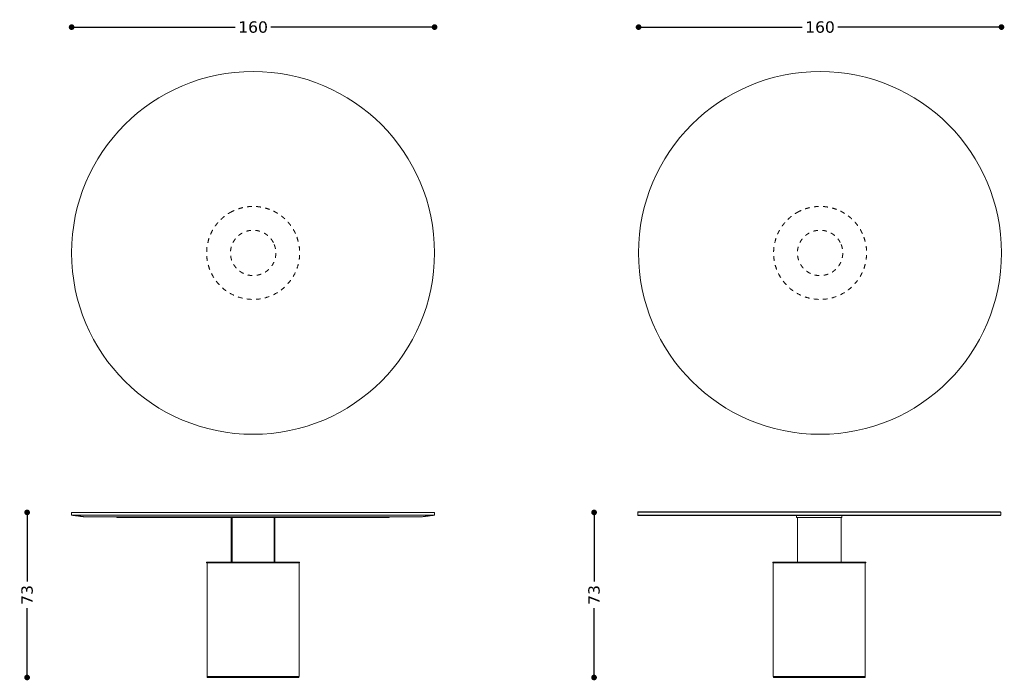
# Model space of a CAD drawing. Header units: centimetres. Extents: x 22 to 956, y 61 to 353.
# Tile 1 of 2: x 22 to 456, y 61 to 353. Entities that reach past the tile are written whole.
import ezdxf

# ---------------------------------------------------------------- set-up
doc = ezdxf.new("R2010")
doc.units = ezdxf.units.CM
doc.header["$MEASUREMENT"] = 0
doc.linetypes.add('Nascosto', pattern=[4, 2, -2])
doc.layers.add('Make2D$Nascosto$Curve', color=7, linetype='Nascosto', true_color=0x8c8c8c)
doc.layers.add('Make2D$Visibile$Curve', color=7, linetype='Continuous', true_color=0x000000)
doc.layers.add('Make2D$Visibile$CurveSilhouetteScena', color=7, linetype='Continuous', lineweight=50, true_color=0x000000)
doc.styles.get("Standard").update_dxf_attribs({"font": 'verdana.ttf'})
doc.dimstyles.new('MDF', dxfattribs={"dimtxt": 5, "dimasz": 2.5, "dimexe": 0.18, "dimexo": 0.0625, "dimgap": 2, "dimtad": 0, "dimdec": 0, "dimrnd": 1, "dimzin": 0, "dimdsep": 46, "dimtxsty": 'Standard', "dimblk": 'DOT', "dimcen": 0.09, "dimse1": 1, "dimse2": 1, "dimclrd": 1, "dimclrt": 1, "dimadec": 0, "dimazin": 0, "dimtfac": 1, "dimtdec": 0, "dimtofl": 0, "dimtmove": 0, "dimatfit": 3, "dimldrblk": 'DOTBLANK', "dimfxl": 1, "dimtolj": 1, "dimtzin": 0, "dimarcsym": 0})

# ---------------------------------------------------------------- blocks, each defined once
blk = doc.blocks.new('_Dot')
at = {"color": 0, "linetype": 'ByBlock', "lineweight": -2}
blk.add_line((-0.5, 0), (-1, 0), dxfattribs=at)
at = {"color": 0, "linetype": 'ByBlock', "const_width": 0.5}
blk.add_lwpolyline([(-0.25, 0, 1), (0.25, 0, 1)], format="xyb", close=True, dxfattribs=at)
blk = doc.blocks.new('*D18')
at = {"color": 1, "linetype": 'ByBlock', "lineweight": -2, "transparency": 16777216}
for p, q in [((25.36, 132.77), (25.36, 104.73)), ((25.36, 64.97), (25.36, 93.02))]:
    blk.add_line(p, q, dxfattribs=at)
at = {"layer": 'Defpoints', "color": 0, "linetype": 'ByBlock', "lineweight": -2, "transparency": 16777216}
for p in [(25.36, 135.27), (45.02, 135.27), (104.77, 62.47)]:
    blk.add_point(p, dxfattribs=at)
at = {"color": 1, "linetype": 'ByBlock', "lineweight": -2, "transparency": 16777216, "xscale": 2.5, "yscale": 2.5, "zscale": 2.5}
for p, rotation in [((25.36, 135.27), 90), ((25.36, 62.47), 270)]:
    blk.add_blockref('_Dot', p, dxfattribs=dict(at, rotation=rotation))
at = {"color": 1, "linetype": 'ByBlock', "lineweight": 9, "transparency": 16777216, "insert": (25.36, 98.87), "char_height": 5, "attachment_point": 5, "rotation": 90}
blk.add_mtext('\\A1;73', dxfattribs=at)
blk = doc.blocks.new('_DotBlank')
at = {"color": 0, "linetype": 'ByBlock', "lineweight": -2}
blk.add_line((-0.5, 0), (-1, 0), dxfattribs=at)
blk.add_circle((0, 0), 0.5, dxfattribs=at)
blk = doc.blocks.new('*D19')
at = {"color": 1, "linetype": 'ByBlock', "lineweight": -2, "transparency": 16777216}
for p, q in [((47.47, 349.27), (117.11, 349.27)), ((202.47, 349.27), (132.84, 349.27))]:
    blk.add_line(p, q, dxfattribs=at)
at = {"layer": 'Defpoints', "color": 0, "linetype": 'ByBlock', "lineweight": -2, "transparency": 16777216}
for p in [(204.97, 349.27), (44.97, 134.65), (204.97, 134.65)]:
    blk.add_point(p, dxfattribs=at)
at = {"color": 1, "linetype": 'ByBlock', "lineweight": -2, "transparency": 16777216, "xscale": 2.5, "yscale": 2.5, "zscale": 2.5, "rotation": 180}
blk.add_blockref('_Dot', (44.97, 349.27), dxfattribs=at)
at = {"color": 1, "linetype": 'ByBlock', "lineweight": -2, "transparency": 16777216, "xscale": 2.5, "yscale": 2.5, "zscale": 2.5}
blk.add_blockref('_Dot', (204.97, 349.27), dxfattribs=at)
at = {"color": 1, "linetype": 'ByBlock', "lineweight": 9, "transparency": 16777216, "insert": (124.97, 349.27), "char_height": 5, "attachment_point": 5}
blk.add_mtext('\\A1;160', dxfattribs=at)
blk = doc.blocks.new('*D20')
at = {"color": 1, "linetype": 'ByBlock', "lineweight": -2, "transparency": 16777216}
for p, q in [((275.31, 132.77), (275.31, 104.73)), ((275.31, 64.97), (275.31, 93.02))]:
    blk.add_line(p, q, dxfattribs=at)
at = {"layer": 'Defpoints', "color": 0, "linetype": 'ByBlock', "lineweight": -2, "transparency": 16777216}
for p in [(275.31, 135.27), (294.97, 135.27), (354.72, 62.47)]:
    blk.add_point(p, dxfattribs=at)
at = {"color": 1, "linetype": 'ByBlock', "lineweight": -2, "transparency": 16777216, "xscale": 2.5, "yscale": 2.5, "zscale": 2.5}
for p, rotation in [((275.31, 135.27), 90), ((275.31, 62.47), 270)]:
    blk.add_blockref('_Dot', p, dxfattribs=dict(at, rotation=rotation))
at = {"color": 1, "linetype": 'ByBlock', "lineweight": 9, "transparency": 16777216, "insert": (275.31, 98.87), "char_height": 5, "attachment_point": 5, "rotation": 90}
blk.add_mtext('\\A1;73', dxfattribs=at)
blk = doc.blocks.new('*D21')
at = {"color": 1, "linetype": 'ByBlock', "lineweight": -2, "transparency": 16777216}
for p, q in [((297.42, 349.27), (367.06, 349.27)), ((452.42, 349.27), (382.78, 349.27))]:
    blk.add_line(p, q, dxfattribs=at)
at = {"layer": 'Defpoints', "color": 0, "linetype": 'ByBlock', "lineweight": -2, "transparency": 16777216}
for p in [(454.92, 349.27), (294.92, 134.65), (454.92, 134.65)]:
    blk.add_point(p, dxfattribs=at)
at = {"color": 1, "linetype": 'ByBlock', "lineweight": -2, "transparency": 16777216, "xscale": 2.5, "yscale": 2.5, "zscale": 2.5, "rotation": 180}
blk.add_blockref('_Dot', (294.92, 349.27), dxfattribs=at)
at = {"color": 1, "linetype": 'ByBlock', "lineweight": -2, "transparency": 16777216, "xscale": 2.5, "yscale": 2.5, "zscale": 2.5}
blk.add_blockref('_Dot', (454.92, 349.27), dxfattribs=at)
at = {"color": 1, "linetype": 'ByBlock', "lineweight": 9, "transparency": 16777216, "insert": (374.92, 349.27), "char_height": 5, "attachment_point": 5}
blk.add_mtext('\\A1;160', dxfattribs=at)

msp = doc.modelspace()

# ---------------------------------------------------------------- linework, layer by layer
at = {"linetype": 'ByBlock', "lineweight": 9}
for centre in [(124.97, 249.72), (374.92, 249.72)]:
    msp.add_circle(centre, 80, dxfattribs=at)
at = {"layer": 'Make2D$Nascosto$Curve', "color": 0, "lineweight": 9}
for points, weights, knots in [([(115.7, 267.97), (126.98, 273.71), (138.12, 269.12), (143.28, 259.01), (144.84, 255.93), (145.51, 252.74), (145.51, 249.7), (145.51, 208.7), (104.51, 208.7), (104.51, 249.7), (104.51, 256.65), (107.86, 263.97), (115.7, 267.97)], [0.528818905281, 0.460566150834, 0.513547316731, 0.687762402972, 0.766854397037, 0.870933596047, 1, 0.333333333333, 0.333333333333, 1, 0.746692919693, 0.589632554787, 0.528818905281], [0, 0, 0, 0, 0.21322, 0.21322, 0.21322, 0.31002, 0.31002, 0.31002, 0.81002, 0.81002, 0.81002, 1, 1, 1, 1]), ([(365.65, 267.97), (376.92, 273.71), (388.07, 269.12), (393.22, 259.01), (394.79, 255.93), (395.46, 252.74), (395.46, 249.7), (395.46, 208.7), (354.46, 208.7), (354.46, 249.7), (354.46, 256.65), (357.8, 263.97), (365.65, 267.97)], [0.528818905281, 0.460566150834, 0.513547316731, 0.687762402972, 0.766854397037, 0.870933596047, 1, 0.333333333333, 0.333333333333, 1, 0.746692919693, 0.589632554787, 0.528818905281], [0, 0, 0, 0, 0.21322, 0.21322, 0.21322, 0.31002, 0.31002, 0.31002, 0.81002, 0.81002, 0.81002, 1, 1, 1, 1]), ([(133.92, 254.24), (136.72, 248.74), (134.49, 243.3), (129.55, 240.79), (128.04, 240.02), (126.48, 239.7), (124.99, 239.7), (121.6, 239.71), (118.05, 241.34), (116.1, 245.16), (113.3, 250.66), (115.54, 256.1), (120.47, 258.61), (121.98, 259.38), (123.55, 259.7), (125.04, 259.7), (128.42, 259.69), (131.98, 258.06), (133.92, 254.24)], [0.529145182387, 0.460539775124, 0.513053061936, 0.686685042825, 0.765908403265, 0.870346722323, 1, 0.747144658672, 0.590193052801, 0.529145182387, 0.460539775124, 0.513053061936, 0.686685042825, 0.765908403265, 0.870346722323, 1, 0.747144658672, 0.590193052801, 0.529145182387], [0, 0, 0, 0, 0.213119, 0.213119, 0.213119, 0.310358, 0.310358, 0.310358, 0.5, 0.5, 0.5, 0.713119, 0.713119, 0.713119, 0.810358, 0.810358, 0.810358, 1, 1, 1, 1]), ([(383.87, 254.24), (386.67, 248.74), (384.43, 243.3), (379.5, 240.79), (377.99, 240.02), (376.42, 239.7), (374.93, 239.7), (371.55, 239.71), (367.99, 241.34), (366.05, 245.16), (363.24, 250.66), (365.48, 256.1), (370.42, 258.61), (371.92, 259.38), (373.49, 259.7), (374.98, 259.7), (378.37, 259.69), (381.92, 258.06), (383.87, 254.24)], [0.529145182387, 0.460539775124, 0.513053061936, 0.686685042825, 0.765908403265, 0.870346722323, 1, 0.747144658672, 0.590193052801, 0.529145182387, 0.460539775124, 0.513053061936, 0.686685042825, 0.765908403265, 0.870346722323, 1, 0.747144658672, 0.590193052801, 0.529145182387], [0, 0, 0, 0, 0.213119, 0.213119, 0.213119, 0.310358, 0.310358, 0.310358, 0.5, 0.5, 0.5, 0.713119, 0.713119, 0.713119, 0.810358, 0.810358, 0.810358, 1, 1, 1, 1])]:
    msp.add_rational_spline(points, weights, degree=3, knots=knots, dxfattribs=at)
at = {"layer": 'Make2D$Nascosto$Curve', "color": 0, "linetype": 'ByBlock', "lineweight": 9}
for points in [[(115.72, 113.37), (115.72, 123.17), (115.72, 132.97)], [(134.22, 132.97), (134.22, 123.17), (134.22, 113.37)]]:
    msp.add_open_spline(points, degree=2, dxfattribs=at)
for points, weights, degree in [([(125.77, 132.97), (125.77, 132.97), (125.37, 132.97), (124.97, 132.97)], [0.5, 0.5, 0.666666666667, 1], 3), ([(124.97, 132.97), (125.37, 132.97), (125.77, 132.97), (125.77, 132.97)], [1, 0.666666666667, 0.5, 0.5], 3), ([(125.37, 133.27), (125.37, 133.27), (125.34, 133.27), (125.27, 133.27)], [0.5, 0.5, 0.52380952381, 0.571428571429], 3), ([(134.22, 132.97), (134.22, 132.97), (130.17, 132.97), (125.77, 132.97)], [0.5, 0.5, 0.640132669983, 0.92039800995], 3), ([(125.77, 132.97), (126.74, 132.97), (127.47, 132.97), (127.47, 132.97)], [0.757575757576, 0.585858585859, 0.5, 0.5], 3), ([(117.97, 112.97), (118.2, 112.97), (118.42, 112.97), (118.42, 112.97)], [1, 0.666666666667, 0.5, 0.5], 3), ([(131.97, 112.97), (132.2, 112.97), (132.42, 112.97), (132.42, 112.97)], [1, 0.666666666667, 0.5, 0.5], 3), ([(374.98, 112.97), (374.98, 112.97), (374.78, 112.97), (374.58, 112.97)], [0.5, 0.5, 0.666666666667, 1], 3), ([(108.77, 62.47), (108.77, 62.97), (108.57, 62.97)], [1, 0.707106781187, 1], 2), ([(108.57, 62.97), (108.57, 62.97), (108.57, 62.97), (108.57, 62.97)], [0.871584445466, 0.871583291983, 0.871582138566, 0.871580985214], 3), ([(141.17, 62.47), (141.17, 62.97), (141.37, 62.97)], [1, 0.707106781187, 1], 2), ([(358.38, 62.47), (358.38, 62.97), (358.18, 62.97)], [1, 0.707106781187, 1], 2), ([(358.18, 62.97), (361.69, 62.97), (367.72, 62.97), (374.43, 62.97)], [0.871584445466, 0.830237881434, 0.873043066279, 1], 3), ([(390.78, 62.47), (390.78, 62.97), (390.98, 62.97)], [1, 0.707106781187, 1], 2)]:
    msp.add_rational_spline(points, weights, degree=degree, dxfattribs=at)
at = {"layer": 'Make2D$Visibile$Curve', "color": 0, "linetype": 'ByBlock', "lineweight": 9}
for points, weights, knots in [([(44.97, 135.22), (44.97, 135.22), (84.97, 135.22), (124.97, 135.22), (164.97, 135.22), (204.97, 135.22), (204.97, 135.22)], [0.5, 0.5, 0.666666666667, 1, 0.666666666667, 0.5, 0.5], [-0.25, -0.25, -0.25, -0.25, 0, 0, 0, 0.25, 0.25, 0.25, 0.25]), ([(204.92, 135.27), (204.92, 135.27), (164.95, 135.27), (124.97, 135.27), (85, 135.27), (45.02, 135.27), (45.02, 135.27)], [0.5, 0.5, 0.666666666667, 1, 0.666666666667, 0.5, 0.5], [-0.25, -0.25, -0.25, -0.25, 0, 0, 0, 0.25, 0.25, 0.25, 0.25]), ([(454.58, 135.37), (454.58, 135.37), (414.46, 135.37), (374.38, 135.37), (334.46, 135.37), (294.58, 135.37), (294.58, 135.37)], [0.500000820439, 0.499573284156, 0.666239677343, 1, 0.66709365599, 0.500427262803, 0.500000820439], [0.7496798, 0.7496798, 0.7496798, 0.7496798, 1, 1, 1, 1.2496798, 1.2496798, 1.2496798, 1.2496798]), ([(454.48, 135.47), (454.48, 135.47), (414.41, 135.47), (374.38, 135.47), (334.51, 135.47), (294.68, 135.47), (294.68, 135.47)], [0.500000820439, 0.499573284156, 0.666239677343, 1, 0.66709365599, 0.500427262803, 0.500000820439], [-0.2503202, -0.2503202, -0.2503202, -0.2503202, 0, 0, 0, 0.2496798, 0.2496798, 0.2496798, 0.2496798]), ([(294.68, 135.47), (294.68, 135.47), (334.51, 135.47), (374.38, 135.47), (414.41, 135.47), (454.48, 135.47), (454.48, 135.47)], [0.500000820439, 0.500427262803, 0.66709365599, 1, 0.666239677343, 0.499573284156, 0.500000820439], [-0.2496798, -0.2496798, -0.2496798, -0.2496798, 0, 0, 0, 0.2503202, 0.2503202, 0.2503202, 0.2503202]), ([(184.97, 133.27), (169.35, 133.27), (146.53, 133.27), (124.97, 133.27), (103.42, 133.27), (80.6, 133.27), (64.97, 133.27)], [0.552238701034, 0.625156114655, 0.774409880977, 1, 0.774409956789, 0.625156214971, 0.552238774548], [-0.1691926, -0.1691926, -0.1691926, -0.1691926, 0, 0, 0, 0.1691925, 0.1691925, 0.1691925, 0.1691925]), ([(115.32, 132.97), (118.6, 132.97), (121.82, 132.97), (124.97, 132.97), (128.13, 132.97), (131.35, 132.97), (134.62, 132.97)], [0.861450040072, 0.903895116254, 0.95007843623, 1, 0.950078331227, 0.903894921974, 0.861449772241], [-0.03744117, -0.03744117, -0.03744117, -0.03744117, 0, 0, 0, 0.03744125, 0.03744125, 0.03744125, 0.03744125]), ([(294.58, 134.07), (294.58, 134.07), (334.46, 134.07), (374.38, 134.07), (414.46, 134.07), (454.58, 134.07), (454.58, 134.07)], [0.500000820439, 0.500427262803, 0.66709365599, 1, 0.666239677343, 0.499573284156, 0.500000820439], [0.7503202, 0.7503202, 0.7503202, 0.7503202, 1, 1, 1, 1.2503202, 1.2503202, 1.2503202, 1.2503202]), ([(384.58, 133.97), (381.13, 133.97), (377.72, 133.97), (374.38, 133.97), (371.17, 133.97), (367.9, 133.97), (364.58, 133.97)], [0.886762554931, 0.922088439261, 0.959834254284, 1, 0.961352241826, 0.924944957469, 0.890778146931], [-0.03012431, -0.03012431, -0.03012431, -0.03012431, 0, 0, 0, 0.02898582, 0.02898582, 0.02898582, 0.02898582]), ([(364.93, 132.97), (366.31, 132.97), (370.51, 132.97), (374.56, 132.97), (378.63, 132.97), (382.85, 132.97), (384.23, 132.97)], [0.509082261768, 0.547952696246, 0.711591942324, 1, 0.71071620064, 0.546960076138, 0.508731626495], [-0.216306, -0.216306, -0.216306, -0.216306, 0, 0, 0, 0.2169628, 0.2169628, 0.2169628, 0.2169628]), ([(104.67, 112.97), (106.36, 112.97), (115.76, 112.97), (124.97, 112.97), (134.18, 112.97), (143.59, 112.97), (145.27, 112.97)], [0.502450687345, 0.524153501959, 0.690003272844, 1, 0.690003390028, 0.524153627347, 0.502450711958], [0.7675025, 0.7675025, 0.7675025, 0.7675025, 1, 1, 1, 1.2324975, 1.2324975, 1.2324975, 1.2324975]), ([(115.32, 113.37), (118.5, 113.37), (121.82, 113.37), (124.97, 113.37), (128.13, 113.37), (131.45, 113.37), (134.62, 113.37)], [0.679934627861, 0.759941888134, 0.866630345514, 1, 0.866629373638, 0.75994033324, 0.679932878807], [-0.1000272, -0.1000272, -0.1000272, -0.1000272, 0, 0, 0, 0.100028, 0.100028, 0.100028, 0.100028]), ([(104.77, 62.47), (104.77, 62.47), (114.87, 62.47), (124.97, 62.47), (135.07, 62.47), (145.17, 62.47), (145.17, 62.47)], [0.5, 0.5, 0.666666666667, 1, 0.666666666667, 0.5, 0.5], [0.75, 0.75, 0.75, 0.75, 1, 1, 1, 1.25, 1.25, 1.25, 1.25]), ([(354.38, 62.47), (354.38, 62.47), (364.48, 62.47), (374.58, 62.47), (384.68, 62.47), (394.78, 62.47), (394.78, 62.47)], [0.5, 0.5, 0.666666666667, 1, 0.666666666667, 0.5, 0.5], [0.75, 0.75, 0.75, 0.75, 1, 1, 1, 1.25, 1.25, 1.25, 1.25]), ([(354.38, 62.97), (355.62, 62.97), (365.17, 62.97), (374.58, 62.97), (384, 62.97), (393.55, 62.97), (394.78, 62.97)], [0.501234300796, 0.516973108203, 0.683228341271, 1, 0.683230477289, 0.516975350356, 0.501234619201], [-0.2375787, -0.2375787, -0.2375787, -0.2375787, 0, 0, 0, 0.2375771, 0.2375771, 0.2375771, 0.2375771])]:
    msp.add_rational_spline(points, weights, degree=3, knots=knots, dxfattribs=at)
for points in [[(44.97, 135.22), (45, 135.25), (45.02, 135.27)], [(44.97, 134.07), (44.97, 134.65), (44.97, 135.22)], [(204.92, 135.27), (204.95, 135.25), (204.97, 135.22)], [(204.97, 135.22), (204.97, 134.65), (204.97, 134.07)], [(294.58, 135.37), (294.63, 135.42), (294.68, 135.47)], [(294.58, 134.07), (294.58, 134.72), (294.58, 135.37)], [(454.48, 135.47), (454.53, 135.42), (454.58, 135.37)], [(454.58, 135.37), (454.58, 134.72), (454.58, 134.07)], [(50.97, 133.27), (47.97, 133.67), (44.97, 134.07)], [(64.97, 132.97), (64.97, 133.12), (64.97, 133.27)], [(115.32, 113.37), (115.32, 123.17), (115.32, 132.97)], [(134.62, 132.97), (134.62, 123.17), (134.62, 113.37)], [(184.97, 133.27), (184.97, 133.12), (184.97, 132.97)], [(204.97, 134.07), (201.97, 133.67), (198.97, 133.27)], [(294.68, 133.97), (294.63, 134.02), (294.58, 134.07)], [(364.58, 132.97), (364.58, 133.47), (364.58, 133.97)], [(364.93, 113.37), (364.93, 123.17), (364.93, 132.97)], [(384.23, 132.97), (384.23, 123.17), (384.23, 113.37)], [(384.58, 133.97), (384.58, 133.47), (384.58, 132.97)], [(454.58, 134.07), (454.53, 134.02), (454.48, 133.97)], [(104.47, 112.97), (104.47, 113.17), (104.47, 113.37)], [(104.67, 62.97), (104.67, 87.97), (104.67, 112.97)], [(145.27, 112.97), (145.27, 87.97), (145.27, 62.97)], [(145.47, 113.37), (145.47, 113.17), (145.47, 112.97)], [(354.08, 112.97), (354.08, 113.17), (354.08, 113.37)], [(354.28, 62.97), (354.28, 87.97), (354.28, 112.97)], [(394.88, 112.97), (394.88, 87.97), (394.88, 62.97)], [(395.08, 113.37), (395.08, 113.17), (395.08, 112.97)], [(104.77, 62.47), (104.77, 62.72), (104.77, 62.97)], [(145.17, 62.97), (145.17, 62.72), (145.17, 62.47)], [(354.38, 62.47), (354.38, 62.72), (354.38, 62.97)], [(394.78, 62.97), (394.78, 62.72), (394.78, 62.47)]]:
    msp.add_open_spline(points, degree=2, dxfattribs=at)
for points, weights in [([(124.97, 134.07), (84.97, 134.07), (44.97, 134.07), (44.97, 134.07)], [1, 0.666666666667, 0.5, 0.5]), ([(64.97, 133.27), (55.96, 133.27), (50.97, 133.27), (50.97, 133.27)], [0.552238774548, 0.517412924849, 0.5, 0.5]), ([(64.97, 132.97), (64.97, 132.97), (74.44, 132.97), (89.5, 132.97)], [0.5, 0.5, 0.542818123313, 0.628454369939]), ([(89.5, 132.97), (89.82, 132.97), (90.13, 132.97), (90.45, 132.97)], [0.628454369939, 0.630522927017, 0.632616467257, 0.634734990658]), ([(90.45, 132.97), (98.27, 132.97), (106.81, 132.97), (115.32, 132.97)], [0.634734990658, 0.692032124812, 0.767603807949, 0.861450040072]), ([(124.97, 134.07), (164.97, 134.07), (204.97, 134.07), (204.97, 134.07)], [1, 0.666666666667, 0.5, 0.5]), ([(159.5, 132.97), (151.68, 132.97), (143.14, 132.97), (134.62, 132.97)], [0.634735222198, 0.692032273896, 0.767603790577, 0.861449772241]), ([(160.45, 132.97), (160.13, 132.97), (159.82, 132.97), (159.5, 132.97)], [0.628453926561, 0.630522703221, 0.632616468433, 0.634735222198]), ([(184.97, 132.97), (184.97, 132.97), (175.51, 132.97), (160.45, 132.97)], [0.5, 0.5, 0.54281797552, 0.628453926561]), ([(198.97, 133.27), (198.97, 133.27), (193.99, 133.27), (184.97, 133.27)], [0.5, 0.5, 0.517412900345, 0.552238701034]), ([(364.58, 133.97), (327.6, 133.97), (294.68, 133.97), (294.68, 133.97)], [0.890778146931, 0.630636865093, 0.500377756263, 0.500000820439]), ([(364.58, 132.97), (364.58, 132.97), (364.7, 132.97), (364.93, 132.97)], [0.500000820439, 0.500057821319, 0.503084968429, 0.509082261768]), ([(384.23, 132.97), (384.47, 132.97), (384.58, 132.97), (384.58, 132.97)], [0.508731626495, 0.502854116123, 0.499943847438, 0.500000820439]), ([(454.48, 133.97), (454.48, 133.97), (421.61, 133.97), (384.58, 133.97)], [0.500000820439, 0.49962473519, 0.628545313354, 0.886762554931]), ([(104.47, 113.37), (104.47, 113.37), (108.87, 113.37), (115.32, 113.37)], [0.5, 0.5, 0.559978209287, 0.679934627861]), ([(104.47, 112.97), (104.47, 112.97), (104.54, 112.97), (104.67, 112.97)], [0.5, 0.5, 0.500816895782, 0.502450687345]), ([(134.62, 113.37), (141.08, 113.37), (145.47, 113.37), (145.47, 113.37)], [0.679932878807, 0.559977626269, 0.5, 0.5]), ([(145.27, 112.97), (145.41, 112.97), (145.47, 112.97), (145.47, 112.97)], [0.502450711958, 0.500816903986, 0.5, 0.5]), ([(364.93, 113.37), (357.32, 113.37), (354.08, 113.37), (354.08, 113.37)], [0.531271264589, 0.593785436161, 0.750028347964, 1]), ([(354.08, 112.97), (354.08, 112.97), (354.15, 112.97), (354.28, 112.97)], [1, 0.95637896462, 0.915612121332, 0.877699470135]), ([(354.28, 112.97), (358.71, 112.97), (390.46, 112.97), (394.88, 112.97)], [0.877699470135, 0.37410089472, 0.374100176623, 0.877697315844]), ([(384.23, 113.37), (378.07, 113.37), (371.09, 113.37), (364.93, 113.37)], [0.531271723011, 0.489576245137, 0.48957609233, 0.531271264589]), ([(395.08, 113.37), (395.08, 113.37), (391.85, 113.37), (384.23, 113.37)], [1, 0.750028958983, 0.593786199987, 0.531271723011]), ([(394.88, 112.97), (395.02, 112.97), (395.08, 112.97), (395.08, 112.97)], [0.877697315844, 0.915610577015, 0.9563781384, 1]), ([(104.67, 62.97), (104.67, 62.97), (104.71, 62.97), (104.77, 62.97)], [1, 0.968444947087, 0.938383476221, 0.909815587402]), ([(104.77, 62.97), (108.12, 62.97), (141.83, 62.97), (145.17, 62.97)], [0.909815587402, 0.363398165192, 0.36339480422, 0.909805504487]), ([(145.17, 62.97), (145.24, 62.97), (145.27, 62.97), (145.27, 62.97)], [0.909805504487, 0.93837640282, 0.968441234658, 1]), ([(354.28, 62.97), (354.28, 62.97), (354.32, 62.97), (354.38, 62.97)], [0.5, 0.5, 0.500411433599, 0.501234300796]), ([(394.78, 62.97), (394.85, 62.97), (394.88, 62.97), (394.88, 62.97)], [0.501234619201, 0.500411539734, 0.5, 0.5])]:
    msp.add_rational_spline(points, weights, degree=3, dxfattribs=at)
at = {"layer": 'Make2D$Visibile$CurveSilhouetteScena', "color": 0, "linetype": 'ByBlock', "lineweight": 9}
for points, weights, knots in [([(204.92, 135.27), (204.92, 135.27), (164.95, 135.27), (124.97, 135.27), (85, 135.27), (45.02, 135.27), (45.02, 135.27)], [0.5, 0.5, 0.666666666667, 1, 0.666666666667, 0.5, 0.5], [-0.25, -0.25, -0.25, -0.25, 0, 0, 0, 0.25, 0.25, 0.25, 0.25]), ([(454.48, 135.47), (454.48, 135.47), (414.41, 135.47), (374.38, 135.47), (334.51, 135.47), (294.68, 135.47), (294.68, 135.47)], [0.500000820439, 0.499573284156, 0.666239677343, 1, 0.66709365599, 0.500427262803, 0.500000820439], [-0.2503202, -0.2503202, -0.2503202, -0.2503202, 0, 0, 0, 0.2496798, 0.2496798, 0.2496798, 0.2496798]), ([(294.68, 135.47), (294.68, 135.47), (334.51, 135.47), (374.38, 135.47), (414.41, 135.47), (454.48, 135.47), (454.48, 135.47)], [0.500000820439, 0.500427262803, 0.66709365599, 1, 0.666239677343, 0.499573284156, 0.500000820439], [-0.2496798, -0.2496798, -0.2496798, -0.2496798, 0, 0, 0, 0.2503202, 0.2503202, 0.2503202, 0.2503202]), ([(104.77, 62.47), (104.77, 62.47), (114.87, 62.47), (124.97, 62.47), (135.07, 62.47), (145.17, 62.47), (145.17, 62.47)], [0.5, 0.5, 0.666666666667, 1, 0.666666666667, 0.5, 0.5], [0.75, 0.75, 0.75, 0.75, 1, 1, 1, 1.25, 1.25, 1.25, 1.25]), ([(354.38, 62.47), (354.38, 62.47), (364.48, 62.47), (374.58, 62.47), (384.68, 62.47), (394.78, 62.47), (394.78, 62.47)], [0.5, 0.5, 0.666666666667, 1, 0.666666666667, 0.5, 0.5], [0.75, 0.75, 0.75, 0.75, 1, 1, 1, 1.25, 1.25, 1.25, 1.25])]:
    msp.add_rational_spline(points, weights, degree=3, knots=knots, dxfattribs=at)
for points in [[(44.97, 135.22), (45, 135.25), (45.02, 135.27)], [(44.97, 134.07), (44.97, 134.65), (44.97, 135.22)], [(204.92, 135.27), (204.95, 135.25), (204.97, 135.22)], [(204.97, 135.22), (204.97, 134.65), (204.97, 134.07)], [(294.58, 135.37), (294.63, 135.42), (294.68, 135.47)], [(294.58, 134.07), (294.58, 134.72), (294.58, 135.37)], [(454.48, 135.47), (454.53, 135.42), (454.58, 135.37)], [(454.58, 135.37), (454.58, 134.72), (454.58, 134.07)], [(50.97, 133.27), (47.97, 133.67), (44.97, 134.07)], [(64.97, 132.97), (64.97, 133.12), (64.97, 133.27)], [(115.32, 113.37), (115.32, 123.17), (115.32, 132.97)], [(134.62, 132.97), (134.62, 123.17), (134.62, 113.37)], [(184.97, 133.27), (184.97, 133.12), (184.97, 132.97)], [(204.97, 134.07), (201.97, 133.67), (198.97, 133.27)], [(294.68, 133.97), (294.63, 134.02), (294.58, 134.07)], [(364.58, 132.97), (364.58, 133.47), (364.58, 133.97)], [(364.93, 113.37), (364.93, 123.17), (364.93, 132.97)], [(384.23, 132.97), (384.23, 123.17), (384.23, 113.37)], [(384.58, 133.97), (384.58, 133.47), (384.58, 132.97)], [(454.58, 134.07), (454.53, 134.02), (454.48, 133.97)], [(104.47, 112.97), (104.47, 113.17), (104.47, 113.37)], [(104.67, 62.97), (104.67, 87.97), (104.67, 112.97)], [(145.27, 112.97), (145.27, 87.97), (145.27, 62.97)], [(145.47, 113.37), (145.47, 113.17), (145.47, 112.97)], [(354.08, 112.97), (354.08, 113.17), (354.08, 113.37)], [(354.28, 62.97), (354.28, 87.97), (354.28, 112.97)], [(394.88, 112.97), (394.88, 87.97), (394.88, 62.97)], [(395.08, 113.37), (395.08, 113.17), (395.08, 112.97)], [(104.77, 62.47), (104.77, 62.72), (104.77, 62.97)], [(145.17, 62.97), (145.17, 62.72), (145.17, 62.47)], [(354.38, 62.47), (354.38, 62.72), (354.38, 62.97)], [(394.78, 62.97), (394.78, 62.72), (394.78, 62.47)]]:
    msp.add_open_spline(points, degree=2, dxfattribs=at)
for points, weights in [([(64.97, 133.27), (55.96, 133.27), (50.97, 133.27), (50.97, 133.27)], [0.552238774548, 0.517412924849, 0.5, 0.5]), ([(64.97, 132.97), (64.97, 132.97), (74.44, 132.97), (89.5, 132.97)], [0.5, 0.5, 0.542818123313, 0.628454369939]), ([(90.45, 132.97), (98.27, 132.97), (106.81, 132.97), (115.32, 132.97)], [0.634734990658, 0.692032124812, 0.767603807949, 0.861450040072]), ([(159.5, 132.97), (151.68, 132.97), (143.14, 132.97), (134.62, 132.97)], [0.634735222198, 0.692032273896, 0.767603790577, 0.861449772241]), ([(184.97, 132.97), (184.97, 132.97), (175.51, 132.97), (160.45, 132.97)], [0.5, 0.5, 0.54281797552, 0.628453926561]), ([(198.97, 133.27), (198.97, 133.27), (193.99, 133.27), (184.97, 133.27)], [0.5, 0.5, 0.517412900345, 0.552238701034]), ([(364.58, 133.97), (327.6, 133.97), (294.68, 133.97), (294.68, 133.97)], [0.890778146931, 0.630636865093, 0.500377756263, 0.500000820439]), ([(364.58, 132.97), (364.58, 132.97), (364.7, 132.97), (364.93, 132.97)], [0.500000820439, 0.500057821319, 0.503084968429, 0.509082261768]), ([(384.23, 132.97), (384.47, 132.97), (384.58, 132.97), (384.58, 132.97)], [0.508731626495, 0.502854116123, 0.499943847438, 0.500000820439]), ([(454.48, 133.97), (454.48, 133.97), (421.61, 133.97), (384.58, 133.97)], [0.500000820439, 0.49962473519, 0.628545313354, 0.886762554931]), ([(104.47, 113.37), (104.47, 113.37), (108.87, 113.37), (115.32, 113.37)], [0.5, 0.5, 0.559978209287, 0.679934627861]), ([(104.47, 112.97), (104.47, 112.97), (104.54, 112.97), (104.67, 112.97)], [0.5, 0.5, 0.500816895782, 0.502450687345]), ([(134.62, 113.37), (141.08, 113.37), (145.47, 113.37), (145.47, 113.37)], [0.679932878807, 0.559977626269, 0.5, 0.5]), ([(145.27, 112.97), (145.41, 112.97), (145.47, 112.97), (145.47, 112.97)], [0.502450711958, 0.500816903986, 0.5, 0.5]), ([(364.93, 113.37), (357.32, 113.37), (354.08, 113.37), (354.08, 113.37)], [0.531271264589, 0.593785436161, 0.750028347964, 1]), ([(354.08, 112.97), (354.08, 112.97), (354.15, 112.97), (354.28, 112.97)], [1, 0.95637896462, 0.915612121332, 0.877699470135]), ([(395.08, 113.37), (395.08, 113.37), (391.85, 113.37), (384.23, 113.37)], [1, 0.750028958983, 0.593786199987, 0.531271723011]), ([(394.88, 112.97), (395.02, 112.97), (395.08, 112.97), (395.08, 112.97)], [0.877697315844, 0.915610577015, 0.9563781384, 1]), ([(104.67, 62.97), (104.67, 62.97), (104.71, 62.97), (104.77, 62.97)], [1, 0.968444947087, 0.938383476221, 0.909815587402]), ([(145.17, 62.97), (145.24, 62.97), (145.27, 62.97), (145.27, 62.97)], [0.909805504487, 0.93837640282, 0.968441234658, 1]), ([(354.28, 62.97), (354.28, 62.97), (354.32, 62.97), (354.38, 62.97)], [0.5, 0.5, 0.500411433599, 0.501234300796]), ([(394.78, 62.97), (394.85, 62.97), (394.88, 62.97), (394.88, 62.97)], [0.501234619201, 0.500411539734, 0.5, 0.5])]:
    msp.add_rational_spline(points, weights, degree=3, dxfattribs=at)

# ---------------------------------------------------------------- dimensions: what is measured, and where the dimension line sits
at = {"linetype": 'ByBlock', "lineweight": 9}
for base, p1, p2, picture, middle in [((204.97, 349.27), (44.97, 134.65), (204.97, 134.65), '*D19', (124.97, 349.27)), ((454.92, 349.27), (294.92, 134.65), (454.92, 134.65), '*D21', (374.92, 349.27))]:
    dim = msp.add_linear_dim(base=base, p1=p1, p2=p2, dimstyle='MDF', dxfattribs=at)
    dim.commit()
    dim.dimension.update_dxf_attribs({"geometry": picture, "text_midpoint": middle})
for base, p1, p2, picture, middle in [((25.36, 135.27), (104.77, 62.47), (45.02, 135.27), '*D18', (25.36, 98.87)), ((275.31, 135.27), (354.72, 62.47), (294.97, 135.27), '*D20', (275.31, 98.87))]:
    dim = msp.add_linear_dim(base=base, p1=p1, p2=p2, angle=90, dimstyle='MDF', dxfattribs=at)
    dim.commit()
    dim.dimension.update_dxf_attribs({"geometry": picture, "text_midpoint": middle})

doc.saveas('drawing.dxf')
